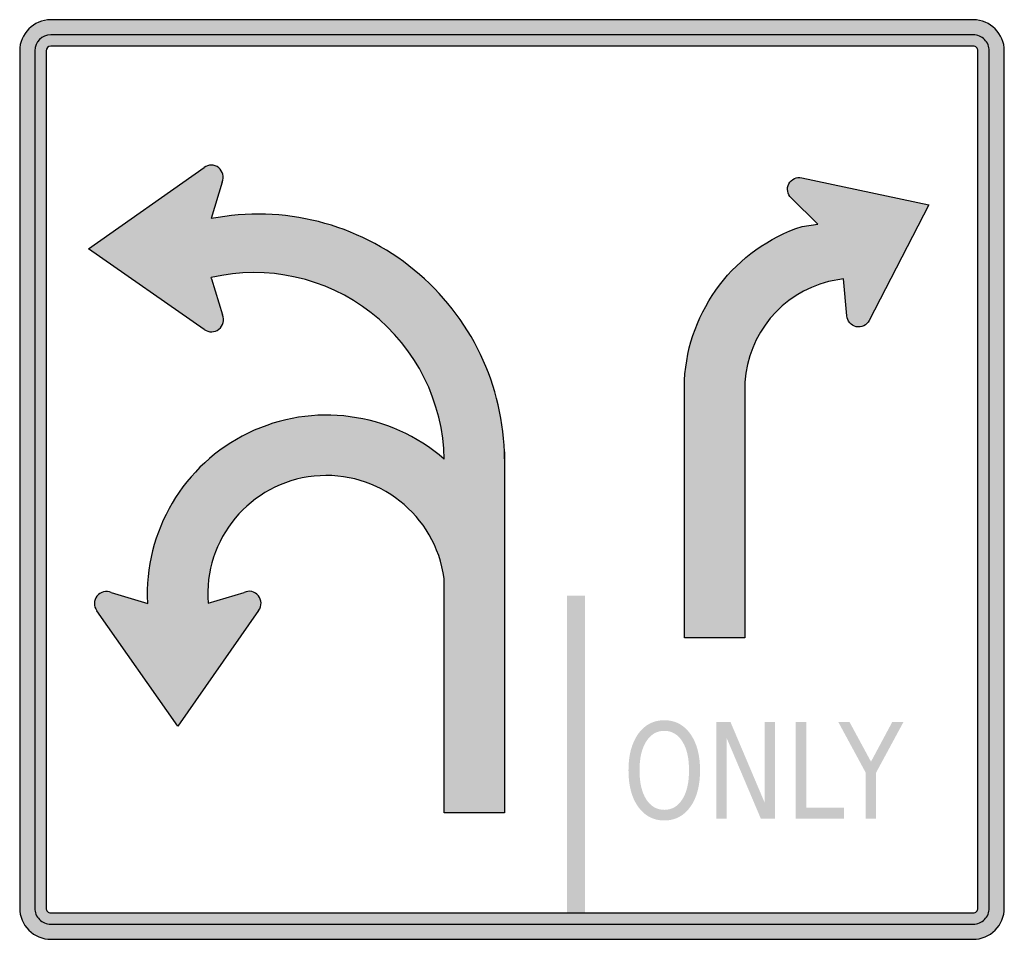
# Model space of a CAD drawing. Header units: inches. Extents: x -0.5 to 0.5, y -0.47 to 0.47.
import ezdxf

# ---------------------------------------------------------------- set-up
doc = ezdxf.new("R2010")
doc.units = ezdxf.units.IN
doc.header["$MEASUREMENT"] = 0

msp = doc.modelspace()

# ---------------------------------------------------------------- hatches: boundary and pattern name
h = msp.add_hatch(color=7)
h.paths.add_polyline_path([(0.5, 0.4352), (0.5, -0.4352), (0.4997, -0.4393), (0.499, -0.4433), (0.4977, -0.4473), (0.4958, -0.451), (0.4935, -0.4543), (0.4907, -0.4575), (0.4877, -0.4603), (0.4842, -0.4625), (0.4805, -0.4643), (0.4767, -0.4657), (0.4725, -0.4665), (0.4683, -0.4668), (-0.4683, -0.4668), (-0.4725, -0.4665), (-0.4767, -0.4657), (-0.4805, -0.4643), (-0.4842, -0.4625), (-0.4877, -0.4603), (-0.4907, -0.4575), (-0.4935, -0.4543), (-0.4958, -0.451), (-0.4977, -0.4473), (-0.499, -0.4433), (-0.4997, -0.4393), (-0.5, -0.4352), (-0.5, 0.4352), (-0.4997, 0.4395), (-0.4988, 0.4437), (-0.4975, 0.4475), (-0.4957, 0.4512), (-0.4933, 0.4545), (-0.4907, 0.4575), (-0.4877, 0.4602), (-0.4843, 0.4625), (-0.4807, 0.4643), (-0.4768, 0.4657), (-0.4727, 0.4665), (-0.4683, 0.4668), (0.4683, 0.4668), (0.4727, 0.4665), (0.4768, 0.4657), (0.4807, 0.4643), (0.4843, 0.4625), (0.4877, 0.4602), (0.4907, 0.4575), (0.4933, 0.4545), (0.4957, 0.4512), (0.4975, 0.4475), (0.4988, 0.4437), (0.4997, 0.4395), (0.5, 0.4352)])
h.paths.add_polyline_path([(-0.4683, -0.44), (-0.469, -0.44), (-0.4697, -0.4398), (-0.4702, -0.4397), (-0.4708, -0.4393), (-0.4713, -0.439), (-0.4718, -0.4387), (-0.4722, -0.4382), (-0.4725, -0.4377), (-0.4728, -0.437), (-0.473, -0.4365), (-0.4732, -0.4358), (-0.4732, -0.4352), (-0.4732, 0.4352), (-0.473, 0.4365), (-0.4725, 0.4377), (-0.4718, 0.4387), (-0.4708, 0.4393), (-0.4697, 0.4398), (-0.4683, 0.44), (0.4683, 0.44), (0.469, 0.44), (0.4697, 0.4398), (0.4702, 0.4397), (0.4708, 0.4393), (0.4713, 0.439), (0.4718, 0.4387), (0.4722, 0.4382), (0.4725, 0.4377), (0.4728, 0.437), (0.473, 0.4365), (0.4732, 0.4358), (0.4732, 0.4352), (0.4732, -0.4352), (0.4732, -0.4358), (0.473, -0.4365), (0.4728, -0.437), (0.4725, -0.4377), (0.4722, -0.4382), (0.4718, -0.4387), (0.4713, -0.439), (0.4708, -0.4393), (0.4702, -0.4397), (0.4697, -0.4398), (0.469, -0.44), (0.4683, -0.44), (-0.4683, -0.44)], flags=0)
h = msp.add_hatch(color=7)
edge = h.paths.add_edge_path()
edge.add_spline(control_points=[(0.4847, 0.4352), (0.4847, 0.4442), (0.4774, 0.4515), (0.4684, 0.4515)], knot_values=[0, 0, 0, 0, 1, 1, 1, 1], degree=3, periodic=0)
edge.add_line((0.4684, 0.4515), (-0.4684, 0.4515))
edge.add_spline(control_points=[(-0.4684, 0.4515), (-0.4774, 0.4515), (-0.4847, 0.4442), (-0.4847, 0.4352)], knot_values=[0, 0, 0, 0, 1, 1, 1, 1], degree=3, periodic=0)
edge.add_line((-0.4847, 0.4352), (-0.4847, -0.4352))
edge.add_spline(control_points=[(-0.4847, -0.4352), (-0.4847, -0.4395), (-0.483, -0.4437), (-0.4799, -0.4467), (-0.4769, -0.4498), (-0.4727, -0.4515), (-0.4684, -0.4515)], knot_values=[0, 0, 0, 0, 1, 1, 1, 2, 2, 2, 2], degree=3, periodic=0)
edge.add_line((-0.4684, -0.4515), (0.4684, -0.4515))
edge.add_spline(control_points=[(0.4684, -0.4515), (0.4774, -0.4515), (0.4847, -0.4442), (0.4847, -0.4352)], knot_values=[0, 0, 0, 0, 1, 1, 1, 1], degree=3, periodic=0)
edge.add_line((0.4847, -0.4352), (0.4847, 0.4352))
edge = h.paths.add_edge_path(flags=0)
edge.add_spline(control_points=[(0.4684, 0.44), (0.4697, 0.44), (0.4709, 0.4395), (0.4718, 0.4386), (0.4727, 0.4377), (0.4732, 0.4365), (0.4732, 0.4352)], knot_values=[0, 0, 0, 0, 1, 1, 1, 2, 2, 2, 2], degree=3, periodic=0)
edge.add_line((0.4732, 0.4352), (0.4732, -0.4352))
edge.add_spline(control_points=[(0.4732, -0.4352), (0.4732, -0.4378), (0.4711, -0.44), (0.4684, -0.44), (0.4684, -0.44), (0.4684, -0.44), (0.4684, -0.44)], knot_values=[0, 0, 0, 0, 1, 1, 1, 2, 2, 2, 2], degree=3, periodic=0)
edge.add_line((0.4684, -0.44), (0.4684, -0.44))
edge.add_line((0.4684, -0.44), (-0.4684, -0.44))
edge.add_spline(control_points=[(-0.4684, -0.44), (-0.4697, -0.44), (-0.4709, -0.4395), (-0.4718, -0.4386), (-0.4727, -0.4377), (-0.4732, -0.4365), (-0.4732, -0.4352)], knot_values=[0, 0, 0, 0, 1, 1, 1, 2, 2, 2, 2], degree=3, periodic=0)
edge.add_line((-0.4732, -0.4352), (-0.4732, 0.4352))
edge.add_spline(control_points=[(-0.4732, 0.4352), (-0.4732, 0.4378), (-0.471, 0.44), (-0.4684, 0.44)], knot_values=[0, 0, 0, 0, 1, 1, 1, 1], degree=3, periodic=0)
edge.add_line((-0.4684, 0.44), (0.4684, 0.44))
h = msp.add_hatch(color=7)
edge = h.paths.add_edge_path()
edge.add_line((-0.3054, 0.2649), (-0.2944, 0.302))
edge.add_spline(control_points=[(-0.2944, 0.302), (-0.2922, 0.3069), (-0.2935, 0.3127), (-0.2976, 0.3163), (-0.3017, 0.3198), (-0.3077, 0.3201), (-0.3122, 0.3172)], knot_values=[0, 0, 0, 0, 1, 1, 1, 2, 2, 2, 2], degree=3, periodic=0)
edge.add_line((-0.3122, 0.3172), (-0.43, 0.2343))
edge.add_line((-0.43, 0.2343), (-0.3119, 0.1519))
edge.add_spline(control_points=[(-0.3119, 0.1519), (-0.3073, 0.1489), (-0.3014, 0.1493), (-0.2973, 0.1528), (-0.2932, 0.1564), (-0.2919, 0.1622), (-0.2941, 0.1671)], knot_values=[0, 0, 0, 0, 1, 1, 1, 2, 2, 2, 2], degree=3, periodic=0)
edge.add_line((-0.2941, 0.1671), (-0.3052, 0.2037))
edge.add_line((-0.3052, 0.2037), (-0.3054, 0.2051))
edge.add_spline(control_points=[(-0.3054, 0.2051), (-0.2486, 0.2183), (-0.189, 0.2051), (-0.143, 0.1693), (-0.0971, 0.1334), (-0.0698, 0.0787), (-0.0688, 0.0205)], knot_values=[0, 0, 0, 0, 1, 1, 1, 2, 2, 2, 2], degree=3, periodic=0)
edge.add_spline(control_points=[(-0.0688, 0.0205), (-0.1238, 0.0685), (-0.2022, 0.079), (-0.2679, 0.0471), (-0.3336, 0.0153), (-0.3739, -0.0528), (-0.3702, -0.1257)], knot_values=[0, 0, 0, 0, 1, 1, 1, 2, 2, 2, 2], degree=3, periodic=0)
edge.add_line((-0.3702, -0.1257), (-0.407, -0.1148))
edge.add_spline(control_points=[(-0.407, -0.1148), (-0.4119, -0.1126), (-0.4177, -0.1139), (-0.4212, -0.118), (-0.4248, -0.1221), (-0.4251, -0.1281), (-0.4222, -0.1326)], knot_values=[0, 0, 0, 0, 1, 1, 1, 2, 2, 2, 2], degree=3, periodic=0)
edge.add_line((-0.4222, -0.1326), (-0.3393, -0.2504))
edge.add_line((-0.3393, -0.2504), (-0.2569, -0.1323))
edge.add_spline(control_points=[(-0.2569, -0.1323), (-0.2539, -0.1277), (-0.2543, -0.1218), (-0.2578, -0.1177), (-0.2613, -0.1136), (-0.2672, -0.1123), (-0.2721, -0.1146)], knot_values=[0, 0, 0, 0, 1, 1, 1, 2, 2, 2, 2], degree=3, periodic=0)
edge.add_line((-0.2721, -0.1146), (-0.3087, -0.1256))
edge.add_spline(control_points=[(-0.3087, -0.1256), (-0.3136, -0.0605), (-0.2659, -0.0034), (-0.201, 0.0034), (-0.1361, 0.0101), (-0.0776, -0.036), (-0.069, -0.1006)], knot_values=[0, 0, 0, 0, 1, 1, 1, 2, 2, 2, 2], degree=3, periodic=0)
edge.add_line((-0.069, -0.1006), (-0.069, -0.3385))
edge.add_line((-0.069, -0.3385), (-0.0077, -0.3385))
edge.add_line((-0.0077, -0.3385), (-0.0077, 0.028))
edge.add_spline(control_points=[(-0.0077, 0.028), (-0.0103, 0.1011), (-0.0448, 0.1694), (-0.102, 0.215), (-0.1593, 0.2605), (-0.2336, 0.2788), (-0.3054, 0.2649)], knot_values=[0, 0, 0, 0, 1, 1, 1, 2, 2, 2, 2], degree=3, periodic=0)
h = msp.add_hatch(color=7)
edge = h.paths.add_edge_path()
edge.add_line((-0.0077, 0.028), (-0.0077, -0.3385))
edge.add_line((-0.0077, -0.3385), (-0.069, -0.3385))
edge.add_line((-0.069, -0.3385), (-0.069, -0.1006))
edge.add_spline(control_points=[(-0.069, -0.1006), (-0.0776, -0.036), (-0.1361, 0.0101), (-0.201, 0.0034), (-0.2659, -0.0034), (-0.3136, -0.0605), (-0.3087, -0.1256)], knot_values=[0, 0, 0, 0, 1, 1, 1, 2, 2, 2, 2], degree=3, periodic=0)
edge.add_line((-0.3087, -0.1256), (-0.2721, -0.1146))
edge.add_spline(control_points=[(-0.2721, -0.1146), (-0.267, -0.1123), (-0.2611, -0.1137), (-0.2576, -0.118), (-0.2541, -0.1223), (-0.254, -0.1284), (-0.2573, -0.1329)], knot_values=[0, 0, 0, 0, 1, 1, 1, 2, 2, 2, 2], degree=3, periodic=0)
edge.add_line((-0.2573, -0.1329), (-0.3393, -0.2504))
edge.add_line((-0.3393, -0.2504), (-0.4217, -0.1332))
edge.add_spline(control_points=[(-0.4217, -0.1332), (-0.4251, -0.1288), (-0.425, -0.1226), (-0.4215, -0.1183), (-0.418, -0.114), (-0.4121, -0.1125), (-0.407, -0.1148)], knot_values=[0, 0, 0, 0, 1, 1, 1, 2, 2, 2, 2], degree=3, periodic=0)
edge.add_line((-0.407, -0.1148), (-0.3702, -0.1257))
edge.add_spline(control_points=[(-0.3702, -0.1257), (-0.3739, -0.0528), (-0.3336, 0.0153), (-0.2679, 0.0471), (-0.2022, 0.079), (-0.1238, 0.0685), (-0.0688, 0.0205)], knot_values=[0, 0, 0, 0, 1, 1, 1, 2, 2, 2, 2], degree=3, periodic=0)
edge.add_spline(control_points=[(-0.0688, 0.0205), (-0.0698, 0.0787), (-0.0971, 0.1334), (-0.143, 0.1693), (-0.189, 0.2051), (-0.2486, 0.2183), (-0.3054, 0.2051)], knot_values=[0, 0, 0, 0, 1, 1, 1, 2, 2, 2, 2], degree=3, periodic=0)
edge.add_line((-0.3054, 0.2051), (-0.3052, 0.2037))
edge.add_line((-0.3052, 0.2037), (-0.2941, 0.1671))
edge.add_spline(control_points=[(-0.2941, 0.1671), (-0.2918, 0.162), (-0.2933, 0.1561), (-0.2976, 0.1526), (-0.3019, 0.1491), (-0.308, 0.149), (-0.3125, 0.1523)], knot_values=[0, 0, 0, 0, 1, 1, 1, 2, 2, 2, 2], degree=3, periodic=0)
edge.add_line((-0.3125, 0.1523), (-0.43, 0.2343))
edge.add_line((-0.43, 0.2343), (-0.3128, 0.3167))
edge.add_spline(control_points=[(-0.3128, 0.3167), (-0.3084, 0.3201), (-0.3022, 0.32), (-0.2979, 0.3165), (-0.2936, 0.313), (-0.2921, 0.3071), (-0.2944, 0.302)], knot_values=[0, 0, 0, 0, 1, 1, 1, 2, 2, 2, 2], degree=3, periodic=0)
edge.add_line((-0.2944, 0.302), (-0.3054, 0.2649))
edge.add_spline(control_points=[(-0.3054, 0.2649), (-0.2336, 0.2788), (-0.1593, 0.2605), (-0.102, 0.215), (-0.0448, 0.1694), (-0.0103, 0.1011), (-0.0077, 0.028)], knot_values=[0, 0, 0, 0, 1, 1, 1, 2, 2, 2, 2], degree=3, periodic=0)
h = msp.add_hatch(color=7)
edge = h.paths.add_edge_path()
edge.add_line((0.2944, 0.3064), (0.4235, 0.2787))
edge.add_line((0.4235, 0.2787), (0.3628, 0.1614))
edge.add_spline(control_points=[(0.3628, 0.1614), (0.3603, 0.1566), (0.3549, 0.154), (0.3496, 0.1551), (0.3443, 0.1563), (0.3404, 0.1608), (0.3401, 0.1662)], knot_values=[0, 0, 0, 0, 1, 1, 1, 2, 2, 2, 2], degree=3, periodic=0)
edge.add_line((0.3401, 0.1662), (0.3367, 0.2038))
edge.add_line((0.3367, 0.2038), (0.3213, 0.2009))
edge.add_spline(control_points=[(0.3213, 0.2009), (0.2739, 0.1888), (0.2397, 0.1477), (0.2366, 0.0989)], knot_values=[0, 0, 0, 0, 1, 1, 1, 1], degree=3, periodic=0)
edge.add_line((0.2366, 0.0989), (0.2366, -0.1608))
edge.add_line((0.2366, -0.1608), (0.1752, -0.1608))
edge.add_line((0.1752, -0.1608), (0.1752, 0.1007))
edge.add_spline(control_points=[(0.1752, 0.1007), (0.179, 0.1725), (0.2265, 0.2346), (0.2947, 0.257)], knot_values=[0, 0, 0, 0, 1, 1, 1, 1], degree=3, periodic=0)
edge.add_line((0.2947, 0.257), (0.3105, 0.2593))
edge.add_line((0.3105, 0.2593), (0.2836, 0.2859))
edge.add_spline(control_points=[(0.2836, 0.2859), (0.2797, 0.2896), (0.2787, 0.2954), (0.2812, 0.3002), (0.2837, 0.305), (0.2891, 0.3076), (0.2944, 0.3064)], knot_values=[0, 0, 0, 0, 1, 1, 1, 2, 2, 2, 2], degree=3, periodic=0)
h = msp.add_hatch(color=7)
edge = h.paths.add_edge_path()
edge.add_spline(control_points=[(0.2366, 0.0989), (0.2397, 0.1477), (0.2739, 0.1888), (0.3213, 0.2009)], knot_values=[0, 0, 0, 0, 1, 1, 1, 1], degree=3, periodic=0)
edge.add_line((0.3213, 0.2009), (0.3367, 0.2038))
edge.add_line((0.3367, 0.2038), (0.3401, 0.1655))
edge.add_spline(control_points=[(0.3401, 0.1655), (0.3407, 0.1603), (0.3447, 0.156), (0.3499, 0.1551), (0.3551, 0.1541), (0.3603, 0.1567), (0.3628, 0.1614)], knot_values=[0, 0, 0, 0, 1, 1, 1, 2, 2, 2, 2], degree=3, periodic=0)
edge.add_line((0.3628, 0.1614), (0.4235, 0.2787))
edge.add_line((0.4235, 0.2787), (0.2944, 0.3064))
edge.add_spline(control_points=[(0.2944, 0.3064), (0.2892, 0.3075), (0.2839, 0.3051), (0.2813, 0.3005), (0.2787, 0.2959), (0.2795, 0.2901), (0.2832, 0.2863)], knot_values=[0, 0, 0, 0, 1, 1, 1, 2, 2, 2, 2], degree=3, periodic=0)
edge.add_line((0.2832, 0.2863), (0.3105, 0.2593))
edge.add_line((0.3105, 0.2593), (0.2947, 0.257))
edge.add_spline(control_points=[(0.2947, 0.257), (0.2265, 0.2346), (0.179, 0.1725), (0.1752, 0.1007)], knot_values=[0, 0, 0, 0, 1, 1, 1, 1], degree=3, periodic=0)
edge.add_line((0.1752, 0.1007), (0.1752, -0.1608))
edge.add_line((0.1752, -0.1608), (0.2366, -0.1608))
edge.add_line((0.2366, -0.1608), (0.2366, 0.0989))
for points in [[(0.0559, -0.118), (0.0559, -0.44), (0.0743, -0.44), (0.0743, -0.118), (0.0559, -0.118)], [(0.2076, -0.2462), (0.2219, -0.2462), (0.2567, -0.3283), (0.2567, -0.2462), (0.2671, -0.2462), (0.2671, -0.3443), (0.2527, -0.3443), (0.2179, -0.2622), (0.2179, -0.3443), (0.2076, -0.3443), (0.2076, -0.2462)], [(0.2882, -0.2462), (0.2988, -0.2462), (0.2988, -0.3331), (0.3371, -0.3331), (0.3371, -0.3443), (0.2882, -0.3443), (0.2882, -0.2462)], [(0.3314, -0.2462), (0.3428, -0.2462), (0.3646, -0.2865), (0.3862, -0.2462), (0.3976, -0.2462), (0.3698, -0.2976), (0.3698, -0.3443), (0.3592, -0.3443), (0.3592, -0.2976), (0.3314, -0.2462)]]:
    msp.add_hatch(color=7).paths.add_polyline_path(points)
h = msp.add_hatch(color=7)
edge = h.paths.add_edge_path()
edge.add_spline(control_points=[(0.1547, -0.2444), (0.1657, -0.2444), (0.1745, -0.249), (0.1811, -0.2582), (0.1877, -0.2675), (0.191, -0.2798), (0.191, -0.2953), (0.191, -0.3108), (0.1877, -0.3232), (0.1811, -0.3324), (0.1745, -0.3416), (0.1657, -0.3462), (0.1547, -0.3462), (0.1437, -0.3462), (0.1349, -0.3416), (0.1282, -0.3324), (0.1216, -0.3232), (0.1183, -0.3109), (0.1183, -0.2953), (0.1183, -0.2798), (0.1216, -0.2675), (0.1282, -0.2582), (0.1349, -0.249), (0.1437, -0.2444), (0.1547, -0.2444)], knot_values=[0, 0, 0, 0, 1, 1, 1, 2, 2, 2, 3, 3, 3, 4, 4, 4, 5, 5, 5, 6, 6, 6, 7, 7, 7, 8, 8, 8, 8], degree=3, periodic=0)
edge = h.paths.add_edge_path(flags=0)
edge.add_spline(control_points=[(0.1547, -0.2552), (0.147, -0.2552), (0.1409, -0.2588), (0.1363, -0.266), (0.1318, -0.2731), (0.1295, -0.2829), (0.1295, -0.2953), (0.1295, -0.3077), (0.1318, -0.3175), (0.1363, -0.3247), (0.1409, -0.3318), (0.147, -0.3354), (0.1547, -0.3354), (0.1624, -0.3354), (0.1685, -0.3318), (0.173, -0.3247), (0.1776, -0.3175), (0.1798, -0.3077), (0.1798, -0.2953), (0.1798, -0.2829), (0.1776, -0.2731), (0.173, -0.266), (0.1685, -0.2588), (0.1624, -0.2552), (0.1547, -0.2552)], knot_values=[0, 0, 0, 0, 1, 1, 1, 2, 2, 2, 3, 3, 3, 4, 4, 4, 5, 5, 5, 6, 6, 6, 7, 7, 7, 8, 8, 8, 8], degree=3, periodic=0)

# ---------------------------------------------------------------- linework, layer by layer
at = {"color": 7}
for p, q in [((0.4684, 0.4668), (-0.4684, 0.4668)), ((0.4684, 0.4515), (-0.4684, 0.4515)), ((0.4684, 0.44), (-0.4684, 0.44)), ((-0.5, 0.4352), (-0.5, -0.4352)), ((-0.4847, 0.4352), (-0.4847, -0.4352)), ((-0.4732, 0.4352), (-0.4732, -0.4352)), ((0.4732, -0.4352), (0.4732, 0.4352)), ((0.4847, -0.4352), (0.4847, 0.4352)), ((0.5, -0.4352), (0.5, 0.4352)), ((-0.43, 0.2343), (-0.3128, 0.3167)), ((-0.2944, 0.302), (-0.3054, 0.2649)), ((-0.3125, 0.1523), (-0.43, 0.2343)), ((-0.3052, 0.2037), (-0.3054, 0.2051)), ((-0.3052, 0.2037), (-0.2941, 0.1671)), ((-0.0077, 0.028), (-0.0077, -0.3385)), ((-0.069, -0.3385), (-0.069, -0.1006)), ((-0.407, -0.1148), (-0.3699, -0.1258)), ((-0.3087, -0.1256), (-0.2721, -0.1146)), ((-0.3393, -0.2504), (-0.4217, -0.1332)), ((-0.2573, -0.1329), (-0.3393, -0.2504)), ((-0.0077, -0.3385), (-0.069, -0.3385)), ((-0.4684, -0.44), (0.4684, -0.44)), ((-0.4684, -0.4515), (0.4684, -0.4515)), ((-0.4684, -0.4668), (0.4684, -0.4668))]:
    msp.add_line(p, q, dxfattribs=at)
for points in [[(0.2944, 0.3064), (0.4235, 0.2787), (0.3628, 0.1614)], [(0.2947, 0.257), (0.3105, 0.2593), (0.2836, 0.2859)], [(0.3401, 0.1662), (0.3367, 0.2038), (0.3213, 0.2009)], [(0.2366, 0.0989), (0.2366, -0.1608), (0.1752, -0.1608), (0.1752, 0.1007)]]:
    msp.add_lwpolyline(points, dxfattribs=at)
for points in [[(-0.4684, 0.4668), (-0.4858, 0.4668), (-0.5, 0.4526), (-0.5, 0.4352)], [(0.5, 0.4352), (0.5, 0.4526), (0.4858, 0.4668), (0.4684, 0.4668)], [(-0.4684, 0.4515), (-0.4774, 0.4515), (-0.4847, 0.4442), (-0.4847, 0.4352)], [(-0.4684, 0.44), (-0.471, 0.44), (-0.4732, 0.4378), (-0.4732, 0.4352)], [(0.1752, 0.1007), (0.179, 0.1725), (0.2265, 0.2346), (0.2947, 0.257)], [(0.3213, 0.2009), (0.2739, 0.1888), (0.2397, 0.1477), (0.2366, 0.0989)]]:
    msp.add_open_spline(points, degree=3, dxfattribs=at)
for points in [[(0.4847, 0.4352), (0.4847, 0.4395), (0.483, 0.4437), (0.4799, 0.4467), (0.4769, 0.4498), (0.4727, 0.4515), (0.4684, 0.4515)], [(0.4732, 0.4352), (0.4732, 0.4365), (0.4727, 0.4377), (0.4718, 0.4386), (0.4709, 0.4395), (0.4697, 0.44), (0.4684, 0.44)], [(-0.2944, 0.302), (-0.2921, 0.3071), (-0.2936, 0.313), (-0.2979, 0.3165), (-0.3022, 0.32), (-0.3084, 0.3201), (-0.3128, 0.3167)], [(0.2836, 0.2859), (0.2797, 0.2896), (0.2787, 0.2954), (0.2812, 0.3002), (0.2837, 0.305), (0.2891, 0.3076), (0.2944, 0.3064)], [(-0.0075, 0.021), (-0.0081, 0.0953), (-0.0417, 0.1656), (-0.0993, 0.2127), (-0.1568, 0.2599), (-0.2324, 0.279), (-0.3054, 0.2649)], [(-0.0688, 0.0205), (-0.0698, 0.0787), (-0.0971, 0.1334), (-0.143, 0.1693), (-0.189, 0.2051), (-0.2486, 0.2183), (-0.3054, 0.2051)], [(-0.3125, 0.1523), (-0.308, 0.149), (-0.3019, 0.1491), (-0.2976, 0.1526), (-0.2933, 0.1561), (-0.2918, 0.162), (-0.2941, 0.1671)], [(0.3628, 0.1614), (0.3603, 0.1566), (0.3549, 0.154), (0.3496, 0.1551), (0.3443, 0.1563), (0.3404, 0.1608), (0.3401, 0.1662)], [(-0.0688, 0.0205), (-0.1238, 0.0685), (-0.2022, 0.079), (-0.2679, 0.0471), (-0.3336, 0.0153), (-0.3739, -0.0528), (-0.3702, -0.1257)], [(-0.069, -0.1006), (-0.0776, -0.036), (-0.1361, 0.0101), (-0.201, 0.0034), (-0.2659, -0.0034), (-0.3136, -0.0605), (-0.3087, -0.1256)], [(-0.407, -0.1148), (-0.4121, -0.1125), (-0.418, -0.114), (-0.4215, -0.1183), (-0.425, -0.1226), (-0.4251, -0.1288), (-0.4217, -0.1332)], [(-0.2573, -0.1329), (-0.254, -0.1284), (-0.2541, -0.1223), (-0.2576, -0.118), (-0.2611, -0.1137), (-0.267, -0.1123), (-0.2721, -0.1146)], [(-0.5, -0.4352), (-0.5, -0.4436), (-0.4967, -0.4516), (-0.4907, -0.4575), (-0.4848, -0.4635), (-0.4768, -0.4668), (-0.4684, -0.4668)], [(-0.4847, -0.4352), (-0.4847, -0.4395), (-0.483, -0.4437), (-0.4799, -0.4467), (-0.4769, -0.4498), (-0.4727, -0.4515), (-0.4684, -0.4515)], [(-0.4732, -0.4352), (-0.4732, -0.4365), (-0.4727, -0.4377), (-0.4718, -0.4386), (-0.4709, -0.4395), (-0.4697, -0.44), (-0.4684, -0.44)], [(0.4684, -0.4668), (0.4768, -0.4668), (0.4848, -0.4635), (0.4907, -0.4575), (0.4967, -0.4516), (0.5, -0.4436), (0.5, -0.4352)], [(0.4684, -0.4515), (0.4727, -0.4515), (0.4769, -0.4498), (0.4799, -0.4467), (0.483, -0.4437), (0.4847, -0.4395), (0.4847, -0.4352)], [(0.4684, -0.44), (0.4697, -0.44), (0.4709, -0.4395), (0.4718, -0.4386), (0.4727, -0.4377), (0.4732, -0.4365), (0.4732, -0.4352)]]:
    msp.add_open_spline(points, degree=3, knots=[0, 0, 0, 0, 1, 1, 1, 2, 2, 2, 2], dxfattribs=at)

doc.saveas('drawing.dxf')
